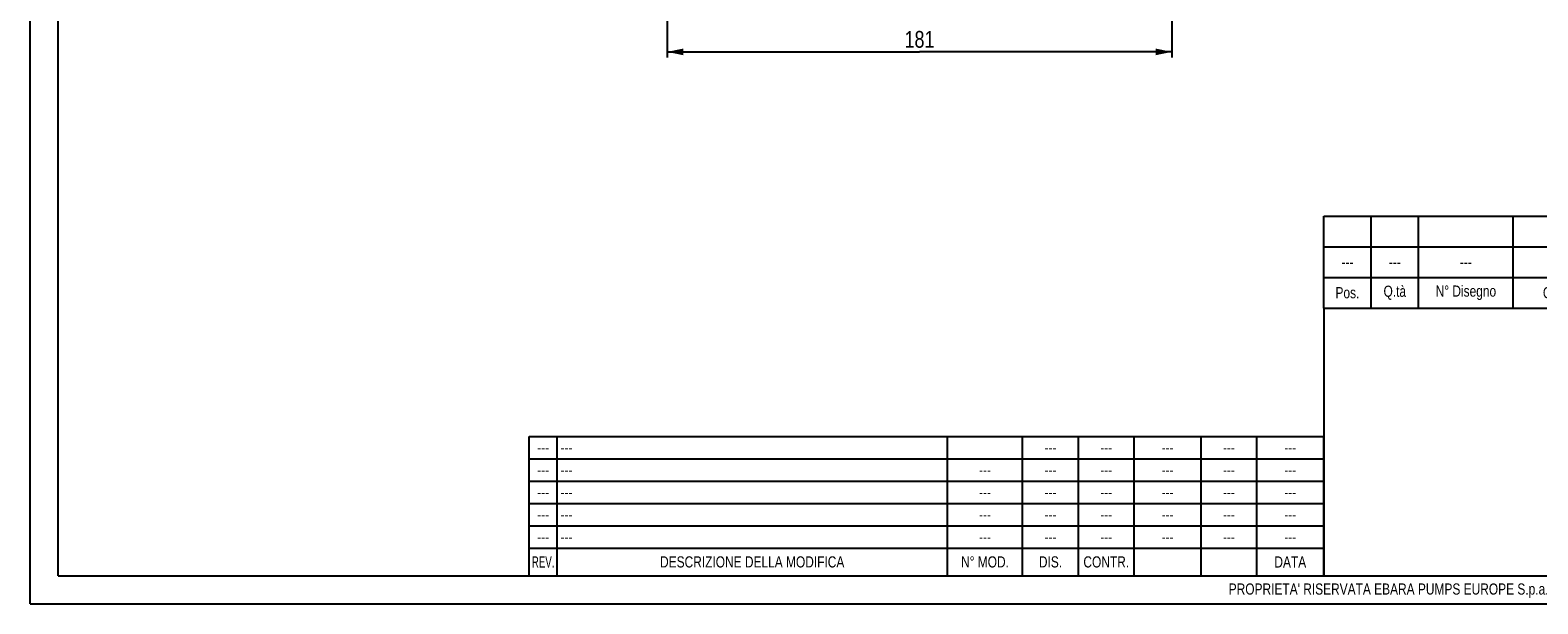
# Model space of a CAD drawing. Header units: millimetres. Extents: x 0 to 841, y 0 to 594.
# Tile 1 of 15: x 0 to 541, y 0 to 206. Entities that reach past the tile are written whole.
import ezdxf

# ---------------------------------------------------------------- set-up
doc = ezdxf.new("R2010")
doc.units = ezdxf.units.MM
doc.header["$LTSCALE"] = 46.2
doc.layers.get('0').update_dxf_attribs({"linetype": 'CONTINUOUS'})
doc.layers.add('QUOTE', color=7, linetype='CONTINUOUS')
doc.styles.get("Standard").update_dxf_attribs({"font": 'txt', "width": 0.8})
doc.styles.add('TEXTSTYLE_2', font='txt', dxfattribs={"width": 0.65})
doc.dimstyles.new('DIMSTYLE_3', dxfattribs={"dimtxt": 6, "dimasz": 5.8, "dimexe": 1, "dimexo": 2, "dimgap": 0.75, "dimtad": 1, "dimdec": 3, "dimtxsty": 'Standard', "dimblk": '_FILLED', "dimblk1": '_FILLED', "dimblk2": '_FILLED', "dimcen": 0.09, "dimadec": 3, "dimazin": 2, "dimtp": 0.5, "dimtm": 0.5, "dimtfac": 1, "dimtdec": 3, "dimtofl": 0, "dimtmove": 0, "dimatfit": 3, "dimldrblk": '_FILLED', "dimfxl": 0, "dimtolj": 1, "dimarcsym": 0})

# ---------------------------------------------------------------- blocks, each defined once
blk = doc.blocks.new('_FILLED')
at = {"color": 0, "linetype": 'ByBlock'}
blk.add_solid([(0, 0), (-1, 0.207), (-1, -0.207)], dxfattribs=at)
blk = doc.blocks.new('*D11')
at = {"layer": 'QUOTE', "color": 2, "linetype": 'Continuous'}
for p, q in [((409.5, 325), (409.5, 195.84)), ((228.5, 267.63), (228.5, 195.84)), ((228.5, 197.84), (319, 197.84)), ((409.5, 197.84), (319, 197.84))]:
    blk.add_line(p, q, dxfattribs=at)
at = {"layer": 'QUOTE', "color": 2, "linetype": 'Continuous', "xscale": 5.8, "yscale": 5.8, "zscale": 5.8, "rotation": 180}
blk.add_blockref('_FILLED', (228.5, 197.84), dxfattribs=at)
at = {"layer": 'QUOTE', "color": 2, "linetype": 'Continuous', "xscale": 5.8, "yscale": 5.8, "zscale": 5.8}
blk.add_blockref('_FILLED', (409.5, 197.84), dxfattribs=at)
at = {"layer": 'QUOTE', "color": 2, "linetype": 'Continuous', "insert": (319, 205.34), "char_height": 6, "width": 12.6, "attachment_point": 2, "line_spacing_factor": 0.9}
blk.add_mtext('181', dxfattribs=at)
blk = doc.blocks.new('*T24')
at = {"color": 0, "linetype": 'ByBlock', "lineweight": -2}
for p, q in [((0, 50), (285, 50)), ((0, 0), (0, 50)), ((10, 0), (10, 50)), ((150, 0), (150, 50)), ((177, 0), (177, 50)), ((197, 0), (197, 50)), ((217, 0), (217, 50)), ((241, 0), (241, 50)), ((261, 0), (261, 50)), ((285, 0), (285, 50)), ((0, 42), (285, 42)), ((0, 34), (285, 34)), ((0, 26), (285, 26)), ((0, 18), (285, 18)), ((0, 10), (285, 10)), ((0, 0), (285, 0))]:
    blk.add_line(p, q, dxfattribs=at)
at = {"color": 0, "linetype": 'Continuous', "char_height": 4, "line_spacing_factor": 0.9}
for s, insert, width, attachment_point in [('---', (5, 46), 9.88, 5), (' ---', (10.06, 46), 139.88, 4), ('---', (187, 46), 19.88, 5), ('---', (207, 46), 19.88, 5), ('---', (229, 46), 23.88, 5), ('---', (251, 46), 19.88, 5), ('---', (5, 38), 9.88, 5), (' ---', (10.06, 38), 139.88, 4), ('---', (163.5, 38), 26.88, 5), ('---', (187, 38), 19.88, 5), ('---', (207, 38), 19.88, 5), ('---', (229, 38), 23.88, 5), ('---', (251, 38), 19.88, 5), ('---', (273, 38), 23.88, 5), ('---', (5, 30), 9.88, 5), (' ---', (10.06, 30), 139.88, 4), ('---', (163.5, 30), 26.88, 5), ('---', (187, 30), 19.88, 5), ('---', (207, 30), 19.88, 5), ('---', (229, 30), 23.88, 5), ('---', (251, 30), 19.88, 5), ('---', (273, 30), 23.88, 5), ('---', (5, 22), 9.88, 5), (' ---', (10.06, 22), 139.88, 4), ('---', (163.5, 22), 26.88, 5), ('---', (187, 22), 19.88, 5), ('---', (207, 22), 19.88, 5), ('---', (229, 22), 23.88, 5), ('---', (251, 22), 19.88, 5), ('---', (273, 22), 23.88, 5), ('---', (5, 14), 9.88, 5), (' ---', (10.06, 14), 139.88, 4), ('---', (163.5, 14), 26.88, 5), ('---', (187, 14), 19.88, 5), ('---', (207, 14), 19.88, 5), ('---', (229, 14), 23.88, 5), ('---', (251, 14), 19.88, 5), ('---', (273, 14), 23.88, 5), ('DESCRIZIONE DELLA MODIFICA', (80, 5), 139.88, 5), ('N° MOD.', (163.5, 5), 26.88, 5), ('DIS.', (187, 5), 19.88, 5), ('CONTR.', (207, 5), 19.88, 5), ('DATA', (273, 5), 23.88, 5)]:
    blk.add_mtext(s, dxfattribs=dict(at, insert=insert, width=width, attachment_point=attachment_point))
at = {"color": 0, "linetype": 'Continuous', "insert": (273, 46), "char_height": 4, "width": 23.88, "attachment_point": 5}
blk.add_mtext('---', dxfattribs=at)
at = {"color": 0, "linetype": 'Continuous', "insert": (5, 5), "char_height": 4, "width": 9.88, "attachment_point": 5, "line_spacing_factor": 0.9, "style": 'TEXTSTYLE_2'}
blk.add_mtext('REV.', dxfattribs=at)
blk = doc.blocks.new('*T25')
at = {"color": 0, "linetype": 'ByBlock', "lineweight": -2}
for p, q in [((0, 33), (366, 33)), ((0, 0), (0, 33)), ((17, 0), (17, 33)), ((34, 0), (34, 33)), ((68, 0), (68, 33)), ((118, 0), (118, 33)), ((238, 0), (238, 33)), ((312, 0), (312, 33)), ((326, 0), (326, 33)), ((346, 0), (346, 33)), ((366, 0), (366, 33)), ((0, 22), (366, 22)), ((0, 11), (366, 11)), ((0, 0), (366, 0))]:
    blk.add_line(p, q, dxfattribs=at)
at = {"color": 0, "linetype": 'Continuous', "char_height": 4, "attachment_point": 5, "line_spacing_factor": 0.9}
for s, insert, width in [('---', (8.5, 16.5), 16.88), ('---', (25.5, 16.5), 16.88), ('---', (51, 16.5), 33.88), ('---', (93, 16.5), 49.88), ('---', (178, 16.5), 119.88), ('--- ', (275, 16.5), 73.88), ('kg', (319, 16.5), 13.88), ('Q.tà\\PGrezzo', (336, 5.5), 19.88), ('Q.tà\\PFinito', (356, 5.5), 19.88), ('Pos.', (8.5, 5.5), 16.88), ('Q.tà', (25.5, 5.5), 16.88), ('N° Disegno', (51, 5.5), 33.88), ('Codice Articolo', (93, 5.5), 49.88), ('Denominazione', (178, 5.5), 119.88), ('Materiale', (275, 5.5), 73.88), ('U.M.', (319, 5.5), 13.88)]:
    blk.add_mtext(s, dxfattribs=dict(at, insert=insert, width=width))
at = {"color": 0, "linetype": 'Continuous', "insert": (356, 16.5), "char_height": 4, "width": 19.88, "attachment_point": 5}
blk.add_mtext('0', dxfattribs=at)

msp = doc.modelspace()

# ---------------------------------------------------------------- linework, layer by layer
at = {"color": 7, "linetype": 'Continuous'}
for p, q in [((0, 0), (0, 594)), ((10, 10), (10, 584)), ((464, 106), (464, 10)), ((10, 10), (830, 10)), ((0, 0), (840, 0))]:
    msp.add_line(p, q, dxfattribs=at)

# ---------------------------------------------------------------- block references
for name, p in [('*T25', (464, 106)), ('*T24', (179, 10))]:
    msp.add_blockref(name, p)

# ---------------------------------------------------------------- texts
at = {"color": 2, "linetype": 'Continuous', "insert": (429.9178, 7.3044), "char_height": 4, "width": 601.1, "attachment_point": 1, "line_spacing_factor": 0.9}
msp.add_mtext("PROPRIETA' RISERVATA EBARA PUMPS EUROPE S.p.a. - A TERMINI DI LEGGE E' VIETATO RIPRODURRE O COMUNICARE A TERZI IL CONTENUTO DI QUESTO DISEGNO", dxfattribs=at)

# ---------------------------------------------------------------- dimensions: what is measured, and where the dimension line sits
at = {"layer": 'QUOTE', "color": 2, "linetype": 'Continuous'}
dim = msp.add_linear_dim(base=(228.5042, 197.8381), p1=(409.5042, 326.9986), p2=(228.5042, 269.6278), angle=180, dimstyle='DIMSTYLE_3', dxfattribs=at)
dim.commit()
dim.dimension.update_dxf_attribs({"geometry": '*D11', "text_midpoint": (318.6042, 197.8381), "dimtype": 160})

doc.saveas('drawing.dxf')
